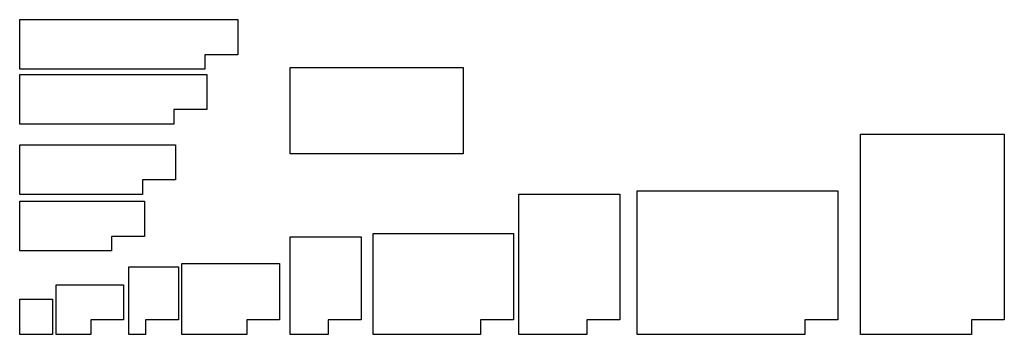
# Model space of a CAD drawing. Header units: millimetres. Extents: x 0 to 2843, y 0 to 910.
import ezdxf

# ---------------------------------------------------------------- set-up
doc = ezdxf.new("R2010")
doc.units = ezdxf.units.MM
doc.layers.add('Viewport', color=7, linetype='Continuous', lineweight=25, plot=False)

msp = doc.modelspace()

# ---------------------------------------------------------------- linework, layer by layer
at = {"layer": 'Viewport', "color": 150, "lineweight": 25}
for points in [[(0, 910.5), (630, 910.5), (630, 809), (535, 809), (535, 767), (0, 767)], [(780.5, 772), (1280.5, 772), (1280.5, 522), (780.5, 522)], [(0, 752), (540, 752), (540, 650.5), (445, 650.5), (445, 608.5), (0, 608.5)], [(2427.5, 579.5), (2843, 579.5), (2843, 42), (2748, 42), (2748, 0), (2427.5, 0)], [(0, 548.5), (450, 548.5), (450, 447), (355, 447), (355, 405), (0, 405)], [(1441, 405.5), (1733, 405.5), (1733, 42), (1638, 42), (1638, 0), (1441, 0)], [(1783, 415.5), (2362.5, 415.5), (2362.5, 42), (2267.5, 42), (2267.5, 0), (1783, 0)], [(0, 385), (360, 385), (360, 283.5), (265, 283.5), (265, 241.5), (0, 241.5)], [(1020.5, 292), (1426, 292), (1426, 42), (1331, 42), (1331, 0), (1020.5, 0)], [(780.5, 282), (985.5, 282), (985.5, 42), (890.5, 42), (890.5, 0), (780.5, 0)], [(468.5, 205), (750.5, 205), (750.5, 42), (655.5, 42), (655.5, 0), (468.5, 0)], [(315, 195), (458.5, 195), (458.5, 42), (363.5, 42), (363.5, 0), (315, 0)], [(105, 143.5), (300, 143.5), (300, 42), (205, 42), (205, 0), (105, 0)], [(0, 101.5), (95, 101.5), (95, 0), (0, 0)]]:
    msp.add_lwpolyline(points, close=True, dxfattribs=at)

doc.saveas('drawing.dxf')
